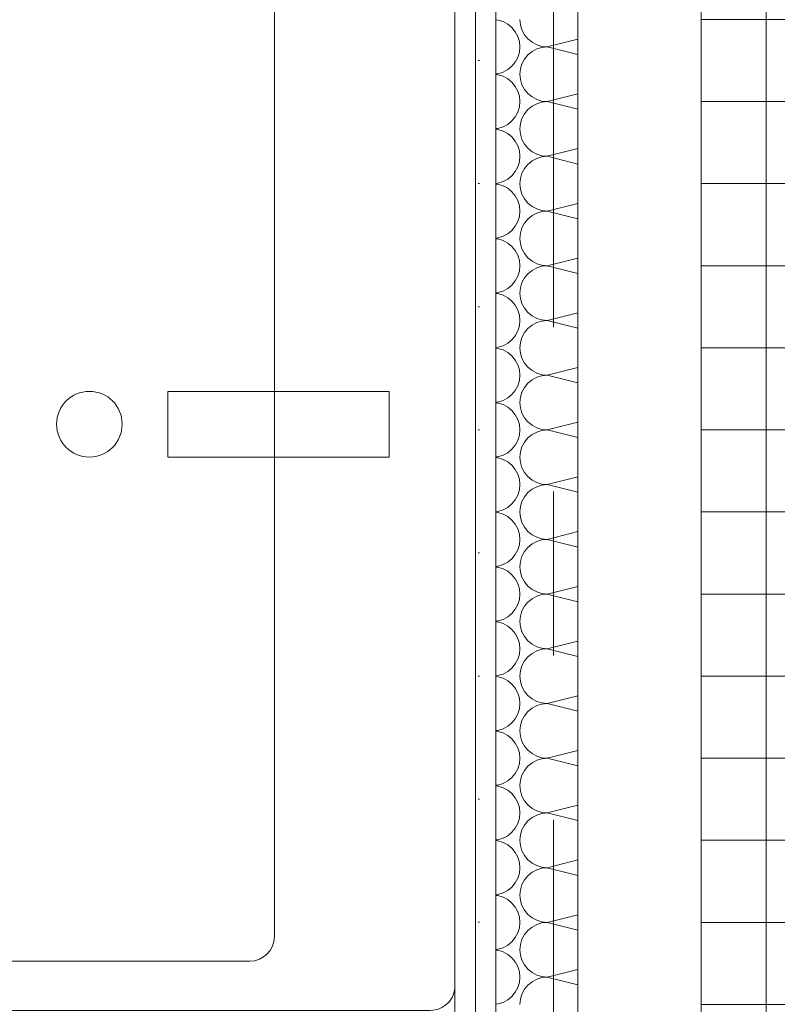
# Model space of a CAD drawing. Header units: metres. Extents: x -167 to 338, y -186 to 508.
# Tile 101 of 256: x 57.427 to 57.889, y 37.429 to 38.029. Entities that reach past the tile are written whole.
import ezdxf
from ezdxf.enums import TextEntityAlignment as Align

# ---------------------------------------------------------------- set-up
doc = ezdxf.new("R2010")
doc.units = ezdxf.units.M
doc.header["$MEASUREMENT"] = 0
doc.linetypes.add('Raster', pattern=[0.4, 0.2, -0.1, 0, -0.1])
for name, color, linetype in [('10 Vormauerung', 7, 'Continuous'), ('10 Wand außen', 7, 'Continuous'), ('20 Decke', 7, 'Continuous'), ('50 Sanitäreinrichtung', 7, 'Continuous'), ('90 Achsraster', 7, 'Continuous'), ('94 Genehmigungsplanung Bemaßung', 7, 'Continuous')]:
    doc.layers.add(name, color=color, linetype=linetype)
doc.styles.add('ERSTELLTER_STIL_1', font='arial.ttf')
doc.styles.add('ERSTELLTER_STIL_2', font='arial.ttf')
doc.dimstyles.new('ERSTELLTER_STIL__1', dxfattribs={"dimtxt": 0.25, "dimasz": 0.19, "dimexe": 0.18, "dimexo": 0.1, "dimgap": 0, "dimtad": 1, "dimtih": 1, "dimtoh": 1, "dimzin": 0, "dimdsep": 46, "dimtxsty": 'ERSTELLTER_STIL_1', "dimblk": 'ARROWHEAD_6', "dimblk1": 'ARROWHEAD_6', "dimblk2": 'ARROWHEAD_6', "dimcen": 0.09, "dimclrd": 7, "dimclre": 7, "dimclrt": 7, "dimazin": 0, "dimtfac": 1, "dimtdec": 4, "dimtmove": 0, "dimatfit": 3, "dimfxl": 1, "dimtolj": 1, "dimtzin": 0, "dimarcsym": 0})
doc.dimstyles.new('ERSTELLTER_STIL__2', dxfattribs={"dimtxt": 0.25, "dimasz": 0.19, "dimexe": 0.18, "dimexo": 0.1, "dimgap": 0, "dimtad": 1, "dimzin": 0, "dimdsep": 46, "dimtxsty": 'ERSTELLTER_STIL_1', "dimblk": 'ARROWHEAD_6', "dimblk1": 'ARROWHEAD_6', "dimblk2": 'ARROWHEAD_6', "dimcen": 0.09, "dimclrd": 7, "dimclre": 7, "dimclrt": 7, "dimazin": 0, "dimtfac": 1, "dimtdec": 4, "dimtmove": 0, "dimatfit": 3, "dimfxl": 1, "dimtolj": 1, "dimtzin": 0, "dimarcsym": 0})
pattern_1 = [(0, (27236.132094, 33357.27905), (0, 0.075), [0, -0.075])]

# ---------------------------------------------------------------- blocks, each defined once
blk = doc.blocks.new('*X128', base_point=(27236.13209, 33357.27905))
at = {"layer": '10 Vormauerung', "color": 7, "linetype": 'Continuous', "lineweight": 13}
for p, q in [((57.71868, 38.02873), (57.71749, 38.02885)), ((57.72181, 38.02778), (57.71868, 38.02873)), ((57.72469, 38.02624), (57.72181, 38.02778)), ((57.73209, 38.02905), (57.73241, 38.0258)), ((57.72721, 38.02417), (57.72469, 38.02624)), ((57.72929, 38.02164), (57.72721, 38.02417)), ((57.73083, 38.01876), (57.72929, 38.02164)), ((57.73241, 38.0258), (57.73336, 38.02267)), ((57.73336, 38.02267), (57.7349, 38.01979)), ((57.73177, 38.01563), (57.73083, 38.01876)), ((57.73209, 38.01238), (57.73177, 38.01563)), ((57.7349, 38.01979), (57.73698, 38.01726)), ((57.73698, 38.01726), (57.7395, 38.01519)), ((57.7395, 38.01519), (57.74238, 38.01365)), ((57.74876, 38.01238), (57.76749, 38.01707)), ((57.73083, 38.006), (57.73177, 38.00913)), ((57.73177, 38.00913), (57.73209, 38.01238)), ((57.7395, 38.00957), (57.73698, 38.0075)), ((57.74238, 38.01111), (57.7395, 38.00957)), ((57.74238, 38.01365), (57.74551, 38.0127)), ((57.74551, 38.01206), (57.74238, 38.01111)), ((57.74551, 38.0127), (57.74876, 38.01238)), ((57.74876, 38.01238), (57.74551, 38.01206)), ((57.74876, 38.01238), (57.76749, 38.0077)), ((57.72721, 38.0006), (57.72929, 38.00312)), ((57.72929, 38.00312), (57.73083, 38.006)), ((57.7349, 38.00498), (57.73336, 38.00209)), ((57.73698, 38.0075), (57.7349, 38.00498)), ((57.72181, 37.99698), (57.72469, 37.99852)), ((57.72469, 37.99852), (57.72721, 38.0006)), ((57.73241, 37.99897), (57.73209, 37.99572)), ((57.73336, 38.00209), (57.73241, 37.99897)), ((57.71749, 37.99592), (57.71868, 37.99604)), ((57.71868, 37.9954), (57.71749, 37.99551)), ((57.71868, 37.99604), (57.72181, 37.99698)), ((57.72181, 37.99445), (57.71868, 37.9954)), ((57.72469, 37.99291), (57.72181, 37.99445)), ((57.72721, 37.99083), (57.72469, 37.99291)), ((57.73209, 37.99572), (57.73241, 37.99246)), ((57.73241, 37.99246), (57.73336, 37.98934)), ((57.72929, 37.98831), (57.72721, 37.99083)), ((57.73083, 37.98543), (57.72929, 37.98831)), ((57.73177, 37.9823), (57.73083, 37.98543)), ((57.73336, 37.98934), (57.7349, 37.98646)), ((57.7349, 37.98646), (57.73698, 37.98393)), ((57.73209, 37.97905), (57.73177, 37.9823)), ((57.73698, 37.98393), (57.7395, 37.98186)), ((57.7395, 37.98186), (57.74238, 37.98032)), ((57.74238, 37.98032), (57.74551, 37.97937)), ((57.74551, 37.97937), (57.74876, 37.97905)), ((57.74876, 37.97905), (57.76749, 37.98373)), ((57.73083, 37.97267), (57.73177, 37.9758)), ((57.73177, 37.9758), (57.73209, 37.97905)), ((57.73698, 37.97417), (57.7349, 37.97164)), ((57.7395, 37.97624), (57.73698, 37.97417)), ((57.74238, 37.97778), (57.7395, 37.97624)), ((57.74551, 37.97873), (57.74238, 37.97778)), ((57.74876, 37.97905), (57.74551, 37.97873)), ((57.74876, 37.97905), (57.76749, 37.97437)), ((57.72469, 37.96519), (57.72721, 37.96726)), ((57.72721, 37.96726), (57.72929, 37.96979)), ((57.72929, 37.96979), (57.73083, 37.97267)), ((57.73336, 37.96876), (57.73241, 37.96563)), ((57.7349, 37.97164), (57.73336, 37.96876)), ((57.71749, 37.96259), (57.71868, 37.9627)), ((57.71868, 37.96206), (57.71749, 37.96218)), ((57.71868, 37.9627), (57.72181, 37.96365)), ((57.72181, 37.96111), (57.71868, 37.96206)), ((57.72181, 37.96365), (57.72469, 37.96519)), ((57.73241, 37.96563), (57.73209, 37.96238)), ((57.73209, 37.96238), (57.73241, 37.95913)), ((57.72469, 37.95957), (57.72181, 37.96111)), ((57.72721, 37.9575), (57.72469, 37.95957)), ((57.72929, 37.95498), (57.72721, 37.9575)), ((57.73241, 37.95913), (57.73336, 37.956)), ((57.73336, 37.956), (57.7349, 37.95312)), ((57.73083, 37.95209), (57.72929, 37.95498)), ((57.73177, 37.94897), (57.73083, 37.95209)), ((57.7349, 37.95312), (57.73698, 37.9506)), ((57.73698, 37.9506), (57.7395, 37.94852)), ((57.74876, 37.94572), (57.76749, 37.9504)), ((57.73209, 37.94572), (57.73177, 37.94897)), ((57.73177, 37.94246), (57.73209, 37.94572)), ((57.7395, 37.94852), (57.74238, 37.94698)), ((57.74238, 37.94445), (57.7395, 37.94291)), ((57.74238, 37.94698), (57.74551, 37.94604)), ((57.74551, 37.9454), (57.74238, 37.94445)), ((57.74551, 37.94604), (57.74876, 37.94572)), ((57.74876, 37.94572), (57.74551, 37.9454)), ((57.74876, 37.94572), (57.76749, 37.94103)), ((57.72929, 37.93646), (57.73083, 37.93934)), ((57.73083, 37.93934), (57.73177, 37.94246)), ((57.7349, 37.93831), (57.73336, 37.93543)), ((57.73698, 37.94083), (57.7349, 37.93831)), ((57.7395, 37.94291), (57.73698, 37.94083)), ((57.72181, 37.93032), (57.72469, 37.93186)), ((57.72469, 37.93186), (57.72721, 37.93393)), ((57.72721, 37.93393), (57.72929, 37.93646)), ((57.73241, 37.9323), (57.73209, 37.92905)), ((57.73336, 37.93543), (57.73241, 37.9323)), ((57.71749, 37.92925), (57.71868, 37.92937)), ((57.71868, 37.92873), (57.71749, 37.92885)), ((57.71868, 37.92937), (57.72181, 37.93032)), ((57.72181, 37.92778), (57.71868, 37.92873)), ((57.72469, 37.92624), (57.72181, 37.92778)), ((57.72721, 37.92417), (57.72469, 37.92624)), ((57.73209, 37.92905), (57.73241, 37.9258)), ((57.73241, 37.9258), (57.73336, 37.92267)), ((57.72929, 37.92164), (57.72721, 37.92417)), ((57.73083, 37.91876), (57.72929, 37.92164)), ((57.73336, 37.92267), (57.7349, 37.91979)), ((57.7349, 37.91979), (57.73698, 37.91726)), ((57.73177, 37.91563), (57.73083, 37.91876)), ((57.73209, 37.91238), (57.73177, 37.91563)), ((57.73698, 37.91726), (57.7395, 37.91519)), ((57.7395, 37.91519), (57.74238, 37.91365)), ((57.74238, 37.91365), (57.74551, 37.9127)), ((57.74876, 37.91238), (57.76749, 37.91707)), ((57.73083, 37.906), (57.73177, 37.90913)), ((57.73177, 37.90913), (57.73209, 37.91238)), ((57.73698, 37.9075), (57.7349, 37.90498)), ((57.7395, 37.90957), (57.73698, 37.9075)), ((57.74238, 37.91111), (57.7395, 37.90957)), ((57.74551, 37.91206), (57.74238, 37.91111)), ((57.74551, 37.9127), (57.74876, 37.91238)), ((57.74876, 37.91238), (57.74551, 37.91206)), ((57.74876, 37.91238), (57.76749, 37.9077)), ((57.72721, 37.9006), (57.72929, 37.90312)), ((57.72929, 37.90312), (57.73083, 37.906)), ((57.73336, 37.90209), (57.73241, 37.89897)), ((57.7349, 37.90498), (57.73336, 37.90209)), ((57.71749, 37.89592), (57.71868, 37.89604)), ((57.71868, 37.8954), (57.71749, 37.89551)), ((57.71868, 37.89604), (57.72181, 37.89698)), ((57.72181, 37.89445), (57.71868, 37.8954)), ((57.72181, 37.89698), (57.72469, 37.89852)), ((57.72469, 37.89852), (57.72721, 37.9006)), ((57.73241, 37.89897), (57.73209, 37.89572)), ((57.73209, 37.89572), (57.73241, 37.89246)), ((57.72469, 37.89291), (57.72181, 37.89445)), ((57.72721, 37.89083), (57.72469, 37.89291)), ((57.72929, 37.88831), (57.72721, 37.89083)), ((57.73241, 37.89246), (57.73336, 37.88934)), ((57.73336, 37.88934), (57.7349, 37.88646)), ((57.73083, 37.88543), (57.72929, 37.88831)), ((57.73177, 37.8823), (57.73083, 37.88543)), ((57.7349, 37.88646), (57.73698, 37.88393)), ((57.73698, 37.88393), (57.7395, 37.88186)), ((57.74876, 37.87905), (57.76749, 37.88373)), ((57.73209, 37.87905), (57.73177, 37.8823)), ((57.73177, 37.8758), (57.73209, 37.87905)), ((57.7395, 37.88186), (57.74238, 37.88032)), ((57.74238, 37.87778), (57.7395, 37.87624)), ((57.74238, 37.88032), (57.74551, 37.87937)), ((57.74551, 37.87873), (57.74238, 37.87778)), ((57.74551, 37.87937), (57.74876, 37.87905)), ((57.74876, 37.87905), (57.74551, 37.87873)), ((57.74876, 37.87905), (57.76749, 37.87437)), ((57.72929, 37.86979), (57.73083, 37.87267)), ((57.73083, 37.87267), (57.73177, 37.8758)), ((57.7349, 37.87164), (57.73336, 37.86876)), ((57.73698, 37.87417), (57.7349, 37.87164)), ((57.7395, 37.87624), (57.73698, 37.87417)), ((57.72181, 37.86365), (57.72469, 37.86519)), ((57.72469, 37.86519), (57.72721, 37.86726)), ((57.72721, 37.86726), (57.72929, 37.86979)), ((57.73241, 37.86563), (57.73209, 37.86238)), ((57.73336, 37.86876), (57.73241, 37.86563)), ((57.71749, 37.86259), (57.71868, 37.8627)), ((57.71868, 37.86206), (57.71749, 37.86218)), ((57.71868, 37.8627), (57.72181, 37.86365)), ((57.72181, 37.86111), (57.71868, 37.86206)), ((57.72469, 37.85957), (57.72181, 37.86111)), ((57.72721, 37.8575), (57.72469, 37.85957)), ((57.73209, 37.86238), (57.73241, 37.85913)), ((57.72929, 37.85498), (57.72721, 37.8575)), ((57.73083, 37.85209), (57.72929, 37.85498)), ((57.73241, 37.85913), (57.73336, 37.856)), ((57.73336, 37.856), (57.7349, 37.85312)), ((57.73177, 37.84897), (57.73083, 37.85209)), ((57.73209, 37.84572), (57.73177, 37.84897)), ((57.7349, 37.85312), (57.73698, 37.8506)), ((57.73698, 37.8506), (57.7395, 37.84852)), ((57.7395, 37.84852), (57.74238, 37.84698)), ((57.74876, 37.84572), (57.76749, 37.8504)), ((57.73083, 37.83934), (57.73177, 37.84246)), ((57.73177, 37.84246), (57.73209, 37.84572)), ((57.7395, 37.84291), (57.73698, 37.84083)), ((57.74238, 37.84445), (57.7395, 37.84291)), ((57.74238, 37.84698), (57.74551, 37.84604)), ((57.74551, 37.8454), (57.74238, 37.84445)), ((57.74551, 37.84604), (57.74876, 37.84572)), ((57.74876, 37.84572), (57.74551, 37.8454)), ((57.74876, 37.84572), (57.76749, 37.84103)), ((57.72721, 37.83393), (57.72929, 37.83646)), ((57.72929, 37.83646), (57.73083, 37.83934)), ((57.73336, 37.83543), (57.73241, 37.8323)), ((57.7349, 37.83831), (57.73336, 37.83543)), ((57.73698, 37.84083), (57.7349, 37.83831)), ((57.71749, 37.82925), (57.71868, 37.82937)), ((57.71868, 37.82937), (57.72181, 37.83032)), ((57.72181, 37.83032), (57.72469, 37.83186)), ((57.72469, 37.83186), (57.72721, 37.83393)), ((57.73241, 37.8323), (57.73209, 37.82905)), ((57.71868, 37.82873), (57.71749, 37.82885)), ((57.72181, 37.82778), (57.71868, 37.82873)), ((57.72469, 37.82624), (57.72181, 37.82778)), ((57.72721, 37.82417), (57.72469, 37.82624)), ((57.72929, 37.82164), (57.72721, 37.82417)), ((57.73209, 37.82905), (57.73241, 37.8258)), ((57.73241, 37.8258), (57.73336, 37.82267)), ((57.73083, 37.81876), (57.72929, 37.82164)), ((57.73177, 37.81563), (57.73083, 37.81876)), ((57.73336, 37.82267), (57.7349, 37.81979)), ((57.7349, 37.81979), (57.73698, 37.81726)), ((57.73698, 37.81726), (57.7395, 37.81519)), ((57.73209, 37.81238), (57.73177, 37.81563)), ((57.73177, 37.80913), (57.73209, 37.81238)), ((57.7395, 37.81519), (57.74238, 37.81365)), ((57.74238, 37.81365), (57.74551, 37.8127)), ((57.74551, 37.81206), (57.74238, 37.81111)), ((57.74551, 37.8127), (57.74876, 37.81238)), ((57.74876, 37.81238), (57.74551, 37.81206)), ((57.74876, 37.81238), (57.76749, 37.81707)), ((57.74876, 37.81238), (57.76749, 37.8077)), ((57.72929, 37.80312), (57.73083, 37.806)), ((57.73083, 37.806), (57.73177, 37.80913)), ((57.73698, 37.8075), (57.7349, 37.80498)), ((57.7395, 37.80957), (57.73698, 37.8075)), ((57.74238, 37.81111), (57.7395, 37.80957)), ((57.72469, 37.79852), (57.72721, 37.8006)), ((57.72721, 37.8006), (57.72929, 37.80312)), ((57.73336, 37.80209), (57.73241, 37.79897)), ((57.7349, 37.80498), (57.73336, 37.80209)), ((57.71749, 37.79592), (57.71868, 37.79604)), ((57.71868, 37.7954), (57.71749, 37.79551)), ((57.71868, 37.79604), (57.72181, 37.79698)), ((57.72181, 37.79445), (57.71868, 37.7954)), ((57.72181, 37.79698), (57.72469, 37.79852)), ((57.72469, 37.79291), (57.72181, 37.79445)), ((57.73241, 37.79897), (57.73209, 37.79572)), ((57.73209, 37.79572), (57.73241, 37.79246)), ((57.72721, 37.79083), (57.72469, 37.79291)), ((57.72929, 37.78831), (57.72721, 37.79083)), ((57.73083, 37.78543), (57.72929, 37.78831)), ((57.73241, 37.79246), (57.73336, 37.78934)), ((57.73336, 37.78934), (57.7349, 37.78646)), ((57.73177, 37.7823), (57.73083, 37.78543)), ((57.73209, 37.77905), (57.73177, 37.7823)), ((57.7349, 37.78646), (57.73698, 37.78393)), ((57.73698, 37.78393), (57.7395, 37.78186)), ((57.7395, 37.78186), (57.74238, 37.78032)), ((57.74876, 37.77905), (57.76749, 37.78373)), ((57.73083, 37.77267), (57.73177, 37.7758)), ((57.73177, 37.7758), (57.73209, 37.77905)), ((57.7395, 37.77624), (57.73698, 37.77417)), ((57.74238, 37.77778), (57.7395, 37.77624)), ((57.74238, 37.78032), (57.74551, 37.77937)), ((57.74551, 37.77873), (57.74238, 37.77778)), ((57.74551, 37.77937), (57.74876, 37.77905)), ((57.74876, 37.77905), (57.74551, 37.77873)), ((57.74876, 37.77905), (57.76749, 37.77437)), ((57.72721, 37.76726), (57.72929, 37.76979)), ((57.72929, 37.76979), (57.73083, 37.77267)), ((57.7349, 37.77164), (57.73336, 37.76876)), ((57.73698, 37.77417), (57.7349, 37.77164)), ((57.71868, 37.7627), (57.72181, 37.76365)), ((57.72181, 37.76365), (57.72469, 37.76519)), ((57.72469, 37.76519), (57.72721, 37.76726)), ((57.73241, 37.76563), (57.73209, 37.76238)), ((57.73336, 37.76876), (57.73241, 37.76563)), ((57.71749, 37.76259), (57.71868, 37.7627)), ((57.71868, 37.76206), (57.71749, 37.76218)), ((57.72181, 37.76111), (57.71868, 37.76206)), ((57.72469, 37.75957), (57.72181, 37.76111)), ((57.72721, 37.7575), (57.72469, 37.75957)), ((57.72929, 37.75498), (57.72721, 37.7575)), ((57.73209, 37.76238), (57.73241, 37.75913)), ((57.73241, 37.75913), (57.73336, 37.756)), ((57.73083, 37.75209), (57.72929, 37.75498)), ((57.73177, 37.74897), (57.73083, 37.75209)), ((57.73336, 37.756), (57.7349, 37.75312)), ((57.7349, 37.75312), (57.73698, 37.7506)), ((57.73209, 37.74572), (57.73177, 37.74897)), ((57.73177, 37.74246), (57.73209, 37.74572)), ((57.73698, 37.7506), (57.7395, 37.74852)), ((57.7395, 37.74852), (57.74238, 37.74698)), ((57.74238, 37.74698), (57.74551, 37.74604)), ((57.74551, 37.7454), (57.74238, 37.74445)), ((57.74551, 37.74604), (57.74876, 37.74572)), ((57.74876, 37.74572), (57.74551, 37.7454)), ((57.74876, 37.74572), (57.76749, 37.7504)), ((57.74876, 37.74572), (57.76749, 37.74103)), ((57.72929, 37.73646), (57.73083, 37.73934)), ((57.73083, 37.73934), (57.73177, 37.74246)), ((57.73698, 37.74083), (57.7349, 37.73831)), ((57.7395, 37.74291), (57.73698, 37.74083)), ((57.74238, 37.74445), (57.7395, 37.74291)), ((57.72469, 37.73186), (57.72721, 37.73393)), ((57.72721, 37.73393), (57.72929, 37.73646)), ((57.73336, 37.73543), (57.73241, 37.7323)), ((57.7349, 37.73831), (57.73336, 37.73543)), ((57.71749, 37.72925), (57.71868, 37.72937)), ((57.71868, 37.72873), (57.71749, 37.72885)), ((57.71868, 37.72937), (57.72181, 37.73032)), ((57.72181, 37.72778), (57.71868, 37.72873)), ((57.72181, 37.73032), (57.72469, 37.73186)), ((57.72469, 37.72624), (57.72181, 37.72778)), ((57.73241, 37.7323), (57.73209, 37.72905)), ((57.73209, 37.72905), (57.73241, 37.7258)), ((57.72721, 37.72417), (57.72469, 37.72624)), ((57.72929, 37.72164), (57.72721, 37.72417)), ((57.73083, 37.71876), (57.72929, 37.72164)), ((57.73241, 37.7258), (57.73336, 37.72267)), ((57.73336, 37.72267), (57.7349, 37.71979)), ((57.73177, 37.71563), (57.73083, 37.71876)), ((57.73209, 37.71238), (57.73177, 37.71563)), ((57.7349, 37.71979), (57.73698, 37.71726)), ((57.73698, 37.71726), (57.7395, 37.71519)), ((57.74876, 37.71238), (57.76749, 37.71707)), ((57.73177, 37.70913), (57.73209, 37.71238)), ((57.7395, 37.70957), (57.73698, 37.7075)), ((57.7395, 37.71519), (57.74238, 37.71365)), ((57.74238, 37.71111), (57.7395, 37.70957)), ((57.74238, 37.71365), (57.74551, 37.7127)), ((57.74551, 37.71206), (57.74238, 37.71111)), ((57.74551, 37.7127), (57.74876, 37.71238)), ((57.74876, 37.71238), (57.74551, 37.71206)), ((57.74876, 37.71238), (57.76749, 37.7077)), ((57.72929, 37.70312), (57.73083, 37.706)), ((57.73083, 37.706), (57.73177, 37.70913)), ((57.7349, 37.70498), (57.73336, 37.70209)), ((57.73698, 37.7075), (57.7349, 37.70498)), ((57.72181, 37.69698), (57.72469, 37.69852)), ((57.72469, 37.69852), (57.72721, 37.7006)), ((57.72721, 37.7006), (57.72929, 37.70312)), ((57.73241, 37.69897), (57.73209, 37.69572)), ((57.73336, 37.70209), (57.73241, 37.69897)), ((57.71749, 37.69592), (57.71868, 37.69604)), ((57.71868, 37.6954), (57.71749, 37.69551)), ((57.71868, 37.69604), (57.72181, 37.69698)), ((57.72181, 37.69445), (57.71868, 37.6954)), ((57.72469, 37.69291), (57.72181, 37.69445)), ((57.72721, 37.69083), (57.72469, 37.69291)), ((57.73209, 37.69572), (57.73241, 37.69246)), ((57.73241, 37.69246), (57.73336, 37.68934)), ((57.72929, 37.68831), (57.72721, 37.69083)), ((57.73083, 37.68543), (57.72929, 37.68831)), ((57.73177, 37.6823), (57.73083, 37.68543)), ((57.73336, 37.68934), (57.7349, 37.68646)), ((57.7349, 37.68646), (57.73698, 37.68393)), ((57.73209, 37.67905), (57.73177, 37.6823)), ((57.73698, 37.68393), (57.7395, 37.68186)), ((57.7395, 37.68186), (57.74238, 37.68032)), ((57.74238, 37.68032), (57.74551, 37.67937)), ((57.74551, 37.67937), (57.74876, 37.67905)), ((57.74876, 37.67905), (57.76749, 37.68373)), ((57.73083, 37.67267), (57.73177, 37.6758)), ((57.73177, 37.6758), (57.73209, 37.67905)), ((57.73698, 37.67417), (57.7349, 37.67164)), ((57.7395, 37.67624), (57.73698, 37.67417)), ((57.74238, 37.67778), (57.7395, 37.67624)), ((57.74551, 37.67873), (57.74238, 37.67778)), ((57.74876, 37.67905), (57.74551, 37.67873)), ((57.74876, 37.67905), (57.76749, 37.67437)), ((57.72469, 37.66519), (57.72721, 37.66726)), ((57.72721, 37.66726), (57.72929, 37.66979)), ((57.72929, 37.66979), (57.73083, 37.67267)), ((57.73336, 37.66876), (57.73241, 37.66563)), ((57.7349, 37.67164), (57.73336, 37.66876)), ((57.71749, 37.66259), (57.71868, 37.6627)), ((57.71868, 37.66206), (57.71749, 37.66218)), ((57.71868, 37.6627), (57.72181, 37.66365)), ((57.72181, 37.66111), (57.71868, 37.66206)), ((57.72181, 37.66365), (57.72469, 37.66519)), ((57.73241, 37.66563), (57.73209, 37.66238)), ((57.73209, 37.66238), (57.73241, 37.65913)), ((57.72469, 37.65957), (57.72181, 37.66111)), ((57.72721, 37.6575), (57.72469, 37.65957)), ((57.72929, 37.65498), (57.72721, 37.6575)), ((57.73241, 37.65913), (57.73336, 37.656)), ((57.73336, 37.656), (57.7349, 37.65312)), ((57.73083, 37.65209), (57.72929, 37.65498)), ((57.73177, 37.64897), (57.73083, 37.65209)), ((57.7349, 37.65312), (57.73698, 37.6506)), ((57.73698, 37.6506), (57.7395, 37.64852)), ((57.74876, 37.64572), (57.76749, 37.6504)), ((57.73209, 37.64572), (57.73177, 37.64897)), ((57.73177, 37.64246), (57.73209, 37.64572)), ((57.7395, 37.64852), (57.74238, 37.64698)), ((57.74238, 37.64445), (57.7395, 37.64291)), ((57.74238, 37.64698), (57.74551, 37.64604)), ((57.74551, 37.6454), (57.74238, 37.64445)), ((57.74551, 37.64604), (57.74876, 37.64572)), ((57.74876, 37.64572), (57.74551, 37.6454)), ((57.74876, 37.64572), (57.76749, 37.64103)), ((57.72929, 37.63646), (57.73083, 37.63934)), ((57.73083, 37.63934), (57.73177, 37.64246)), ((57.7349, 37.63831), (57.73336, 37.63543)), ((57.73698, 37.64083), (57.7349, 37.63831)), ((57.7395, 37.64291), (57.73698, 37.64083)), ((57.72181, 37.63032), (57.72469, 37.63186)), ((57.72469, 37.63186), (57.72721, 37.63393)), ((57.72721, 37.63393), (57.72929, 37.63646)), ((57.73241, 37.6323), (57.73209, 37.62905)), ((57.73336, 37.63543), (57.73241, 37.6323)), ((57.71749, 37.62925), (57.71868, 37.62937)), ((57.71868, 37.62873), (57.71749, 37.62885)), ((57.71868, 37.62937), (57.72181, 37.63032)), ((57.72181, 37.62778), (57.71868, 37.62873)), ((57.72469, 37.62624), (57.72181, 37.62778)), ((57.72721, 37.62417), (57.72469, 37.62624)), ((57.73209, 37.62905), (57.73241, 37.6258)), ((57.73241, 37.6258), (57.73336, 37.62267)), ((57.72929, 37.62164), (57.72721, 37.62417)), ((57.73083, 37.61876), (57.72929, 37.62164)), ((57.73336, 37.62267), (57.7349, 37.61979)), ((57.7349, 37.61979), (57.73698, 37.61726)), ((57.73177, 37.61563), (57.73083, 37.61876)), ((57.73209, 37.61238), (57.73177, 37.61563)), ((57.73698, 37.61726), (57.7395, 37.61519)), ((57.7395, 37.61519), (57.74238, 37.61365)), ((57.74238, 37.61365), (57.74551, 37.6127)), ((57.74876, 37.61238), (57.76749, 37.61707)), ((57.73083, 37.606), (57.73177, 37.60913)), ((57.73177, 37.60913), (57.73209, 37.61238)), ((57.73698, 37.6075), (57.7349, 37.60498)), ((57.7395, 37.60957), (57.73698, 37.6075)), ((57.74238, 37.61111), (57.7395, 37.60957)), ((57.74551, 37.61206), (57.74238, 37.61111)), ((57.74551, 37.6127), (57.74876, 37.61238)), ((57.74876, 37.61238), (57.74551, 37.61206)), ((57.74876, 37.61238), (57.76749, 37.6077)), ((57.72721, 37.6006), (57.72929, 37.60312)), ((57.72929, 37.60312), (57.73083, 37.606)), ((57.73336, 37.60209), (57.73241, 37.59897)), ((57.7349, 37.60498), (57.73336, 37.60209)), ((57.71749, 37.59592), (57.71868, 37.59604)), ((57.71868, 37.5954), (57.71749, 37.59551)), ((57.71868, 37.59604), (57.72181, 37.59698)), ((57.72181, 37.59445), (57.71868, 37.5954)), ((57.72181, 37.59698), (57.72469, 37.59852)), ((57.72469, 37.59852), (57.72721, 37.6006)), ((57.73241, 37.59897), (57.73209, 37.59572)), ((57.73209, 37.59572), (57.73241, 37.59246)), ((57.72469, 37.59291), (57.72181, 37.59445)), ((57.72721, 37.59083), (57.72469, 37.59291)), ((57.72929, 37.58831), (57.72721, 37.59083)), ((57.73241, 37.59246), (57.73336, 37.58934)), ((57.73336, 37.58934), (57.7349, 37.58646)), ((57.73083, 37.58543), (57.72929, 37.58831)), ((57.73177, 37.5823), (57.73083, 37.58543)), ((57.7349, 37.58646), (57.73698, 37.58393)), ((57.73698, 37.58393), (57.7395, 37.58186)), ((57.74876, 37.57905), (57.76749, 37.58373)), ((57.73209, 37.57905), (57.73177, 37.5823)), ((57.73177, 37.5758), (57.73209, 37.57905)), ((57.7395, 37.58186), (57.74238, 37.58032)), ((57.74238, 37.57778), (57.7395, 37.57624)), ((57.74238, 37.58032), (57.74551, 37.57937)), ((57.74551, 37.57873), (57.74238, 37.57778)), ((57.74551, 37.57937), (57.74876, 37.57905)), ((57.74876, 37.57905), (57.74551, 37.57873)), ((57.74876, 37.57905), (57.76749, 37.57437)), ((57.72929, 37.56979), (57.73083, 37.57267)), ((57.73083, 37.57267), (57.73177, 37.5758)), ((57.7349, 37.57164), (57.73336, 37.56876)), ((57.73698, 37.57417), (57.7349, 37.57164)), ((57.7395, 37.57624), (57.73698, 37.57417)), ((57.72469, 37.56519), (57.72721, 37.56726)), ((57.72721, 37.56726), (57.72929, 37.56979)), ((57.73241, 37.56563), (57.73209, 37.56238)), ((57.73336, 37.56876), (57.73241, 37.56563)), ((57.71749, 37.56259), (57.71868, 37.5627)), ((57.71868, 37.56206), (57.71749, 37.56218)), ((57.71868, 37.5627), (57.72181, 37.56365)), ((57.72181, 37.56111), (57.71868, 37.56206)), ((57.72181, 37.56365), (57.72469, 37.56519)), ((57.72469, 37.55957), (57.72181, 37.56111)), ((57.72721, 37.5575), (57.72469, 37.55957)), ((57.73209, 37.56238), (57.73241, 37.55913)), ((57.72929, 37.55498), (57.72721, 37.5575)), ((57.73083, 37.55209), (57.72929, 37.55498)), ((57.73241, 37.55913), (57.73336, 37.556)), ((57.73336, 37.556), (57.7349, 37.55312)), ((57.73177, 37.54897), (57.73083, 37.55209)), ((57.73209, 37.54572), (57.73177, 37.54897)), ((57.7349, 37.55312), (57.73698, 37.5506)), ((57.73698, 37.5506), (57.7395, 37.54852)), ((57.7395, 37.54852), (57.74238, 37.54698)), ((57.74876, 37.54572), (57.76749, 37.5504)), ((57.73083, 37.53934), (57.73177, 37.54246)), ((57.73177, 37.54246), (57.73209, 37.54572)), ((57.7395, 37.54291), (57.73698, 37.54083)), ((57.74238, 37.54445), (57.7395, 37.54291)), ((57.74238, 37.54698), (57.74551, 37.54604)), ((57.74551, 37.5454), (57.74238, 37.54445)), ((57.74551, 37.54604), (57.74876, 37.54572)), ((57.74876, 37.54572), (57.74551, 37.5454)), ((57.74876, 37.54572), (57.76749, 37.54103)), ((57.72721, 37.53393), (57.72929, 37.53646)), ((57.72929, 37.53646), (57.73083, 37.53934)), ((57.73336, 37.53543), (57.73241, 37.5323)), ((57.7349, 37.53831), (57.73336, 37.53543)), ((57.73698, 37.54083), (57.7349, 37.53831)), ((57.71749, 37.52925), (57.71868, 37.52937)), ((57.71868, 37.52937), (57.72181, 37.53032)), ((57.72181, 37.53032), (57.72469, 37.53186)), ((57.72469, 37.53186), (57.72721, 37.53393)), ((57.73241, 37.5323), (57.73209, 37.52905)), ((57.71868, 37.52873), (57.71749, 37.52885)), ((57.72181, 37.52778), (57.71868, 37.52873)), ((57.72469, 37.52624), (57.72181, 37.52778)), ((57.72721, 37.52417), (57.72469, 37.52624)), ((57.72929, 37.52164), (57.72721, 37.52417)), ((57.73209, 37.52905), (57.73241, 37.5258)), ((57.73241, 37.5258), (57.73336, 37.52267)), ((57.73083, 37.51876), (57.72929, 37.52164)), ((57.73177, 37.51563), (57.73083, 37.51876)), ((57.73336, 37.52267), (57.7349, 37.51979)), ((57.7349, 37.51979), (57.73698, 37.51726)), ((57.73209, 37.51238), (57.73177, 37.51563)), ((57.73177, 37.50913), (57.73209, 37.51238)), ((57.73698, 37.51726), (57.7395, 37.51519)), ((57.7395, 37.51519), (57.74238, 37.51365)), ((57.74238, 37.51365), (57.74551, 37.5127)), ((57.74551, 37.51206), (57.74238, 37.51111)), ((57.74551, 37.5127), (57.74876, 37.51238)), ((57.74876, 37.51238), (57.74551, 37.51206)), ((57.74876, 37.51238), (57.76749, 37.51707)), ((57.74876, 37.51238), (57.76749, 37.5077)), ((57.72929, 37.50312), (57.73083, 37.506)), ((57.73083, 37.506), (57.73177, 37.50913)), ((57.73698, 37.5075), (57.7349, 37.50498)), ((57.7395, 37.50957), (57.73698, 37.5075)), ((57.74238, 37.51111), (57.7395, 37.50957)), ((57.72469, 37.49852), (57.72721, 37.5006)), ((57.72721, 37.5006), (57.72929, 37.50312)), ((57.73336, 37.50209), (57.73241, 37.49897)), ((57.7349, 37.50498), (57.73336, 37.50209)), ((57.71749, 37.49592), (57.71868, 37.49604)), ((57.71868, 37.4954), (57.71749, 37.49551)), ((57.71868, 37.49604), (57.72181, 37.49698)), ((57.72181, 37.49445), (57.71868, 37.4954)), ((57.72181, 37.49698), (57.72469, 37.49852)), ((57.72469, 37.49291), (57.72181, 37.49445)), ((57.73241, 37.49897), (57.73209, 37.49572)), ((57.73209, 37.49572), (57.73241, 37.49246)), ((57.72721, 37.49083), (57.72469, 37.49291)), ((57.72929, 37.48831), (57.72721, 37.49083)), ((57.73083, 37.48543), (57.72929, 37.48831)), ((57.73241, 37.49246), (57.73336, 37.48934)), ((57.73336, 37.48934), (57.7349, 37.48646)), ((57.73177, 37.4823), (57.73083, 37.48543)), ((57.73209, 37.47905), (57.73177, 37.4823)), ((57.7349, 37.48646), (57.73698, 37.48393)), ((57.73698, 37.48393), (57.7395, 37.48186)), ((57.7395, 37.48186), (57.74238, 37.48032)), ((57.74876, 37.47905), (57.76749, 37.48373)), ((57.73083, 37.47267), (57.73177, 37.4758)), ((57.73177, 37.4758), (57.73209, 37.47905)), ((57.7395, 37.47624), (57.73698, 37.47417)), ((57.74238, 37.47778), (57.7395, 37.47624)), ((57.74238, 37.48032), (57.74551, 37.47937)), ((57.74551, 37.47873), (57.74238, 37.47778)), ((57.74551, 37.47937), (57.74876, 37.47905)), ((57.74876, 37.47905), (57.74551, 37.47873)), ((57.74876, 37.47905), (57.76749, 37.47437)), ((57.72721, 37.46726), (57.72929, 37.46979)), ((57.72929, 37.46979), (57.73083, 37.47267)), ((57.7349, 37.47164), (57.73336, 37.46876)), ((57.73698, 37.47417), (57.7349, 37.47164)), ((57.71868, 37.4627), (57.72181, 37.46365)), ((57.72181, 37.46365), (57.72469, 37.46519)), ((57.72469, 37.46519), (57.72721, 37.46726)), ((57.73241, 37.46563), (57.73209, 37.46238)), ((57.73336, 37.46876), (57.73241, 37.46563)), ((57.71749, 37.46259), (57.71868, 37.4627)), ((57.71868, 37.46206), (57.71749, 37.46218)), ((57.72181, 37.46111), (57.71868, 37.46206)), ((57.72469, 37.45957), (57.72181, 37.46111)), ((57.72721, 37.4575), (57.72469, 37.45957)), ((57.72929, 37.45498), (57.72721, 37.4575)), ((57.73209, 37.46238), (57.73241, 37.45913)), ((57.73241, 37.45913), (57.73336, 37.456)), ((57.73083, 37.45209), (57.72929, 37.45498)), ((57.73177, 37.44897), (57.73083, 37.45209)), ((57.73336, 37.456), (57.7349, 37.45312)), ((57.7349, 37.45312), (57.73698, 37.4506)), ((57.73209, 37.44572), (57.73177, 37.44897)), ((57.73177, 37.44246), (57.73209, 37.44572)), ((57.73698, 37.4506), (57.7395, 37.44852)), ((57.7395, 37.44852), (57.74238, 37.44698)), ((57.74238, 37.44698), (57.74551, 37.44604)), ((57.74551, 37.4454), (57.74238, 37.44445)), ((57.74551, 37.44604), (57.74876, 37.44572)), ((57.74876, 37.44572), (57.74551, 37.4454)), ((57.74876, 37.44572), (57.76749, 37.4504)), ((57.74876, 37.44572), (57.76749, 37.44103)), ((57.72929, 37.43646), (57.73083, 37.43934)), ((57.73083, 37.43934), (57.73177, 37.44246)), ((57.73698, 37.44083), (57.7349, 37.43831)), ((57.7395, 37.44291), (57.73698, 37.44083)), ((57.74238, 37.44445), (57.7395, 37.44291)), ((57.72469, 37.43186), (57.72721, 37.43393)), ((57.72721, 37.43393), (57.72929, 37.43646)), ((57.73336, 37.43543), (57.73241, 37.4323)), ((57.7349, 37.43831), (57.73336, 37.43543)), ((57.71749, 37.42925), (57.71868, 37.42937)), ((57.71868, 37.42937), (57.72181, 37.43032)), ((57.72181, 37.43032), (57.72469, 37.43186)), ((57.73241, 37.4323), (57.73209, 37.42905))]:
    blk.add_line(p, q, dxfattribs=at)
blk = doc.blocks.new('Standard-Rastermarker_138')
at = {"layer": '90 Achsraster', "color": 14, "linetype": 'Raster', "lineweight": 18, "true_color": 0xa80000}
blk.add_line((1, 0), (24.68085, 0), dxfattribs=at)
at = {"layer": '90 Achsraster', "color": 14, "lineweight": 18, "true_color": 0xa80000, "style": 'ERSTELLTER_STIL_2'}
for tag, p in [('AC_MarkerText_1_0', (-0.56857, -0.06857)), ('AC_MarkerText_1_1', (25.81228, -0.06857))]:
    blk.add_attdef(tag, text='', height=0.3, rotation=90, dxfattribs=at).set_placement(p, align=Align.TOP_CENTER)
blk = doc.blocks.new('Waschbecken 01 27_2')
at = {"layer": '50 Sanitäreinrichtung', "color": 7, "linetype": 'Continuous', "lineweight": 13}
for p, q in [((-0.31213, -0.11), (0.31213, -0.11)), ((0.32713, -0.125), (0.32713, -0.4788))]:
    blk.add_line(p, q, dxfattribs=at)
at = {"layer": '50 Sanitäreinrichtung', "color": 7, "linetype": 'Continuous', "lineweight": 13, "flags": 128}
blk.add_lwpolyline([(-0.34213, 0), (0.34213, 0, -0.414214), (0.35713, -0.015), (0.35713, -0.5088, -0.414214), (0.34213, -0.5238), (-0.34213, -0.5238, -0.414214), (-0.35713, -0.5088), (-0.35713, -0.015, -0.414214)], format="xyb", close=True, dxfattribs=at)
blk.add_lwpolyline([(-0.02, -0.175), (0.02, -0.175), (0.02, -0.04), (-0.02, -0.04)], close=True, dxfattribs=at)
at = {"layer": '50 Sanitäreinrichtung', "color": 7, "linetype": 'Continuous', "lineweight": 13}
blk.add_circle((0, -0.22284), 0.02, dxfattribs=at)
blk.add_arc((0.31213, -0.125), 0.015, 0, 90, dxfattribs=at)
blk = doc.blocks.new('*D472', base_point=(27236.13209, 33357.27905))
at = {"layer": '94 Genehmigungsplanung Bemaßung', "color": 7, "linetype": 'Continuous', "lineweight": 13}
for p, q in [((38.24109, 45.74565), (38.24109, 46.12065)), ((57.84249, 45.74565), (57.84249, 46.12065)), ((38.34109, 46.03315), (38.14109, 45.83315)), ((57.94249, 46.03315), (57.74249, 45.83315)), ((38.24109, 45.93315), (57.84249, 45.93315))]:
    blk.add_line(p, q, dxfattribs=at)
at = {"layer": '94 Genehmigungsplanung Bemaßung', "color": 7, "lineweight": 13, "char_height": 0.25, "attachment_point": 7, "style": 'ERSTELLTER_STIL_1'}
for s, insert in [('\\A1;{\\pql;\\fArial|b0|i0|c0|p0;\\W1.000000;19,60}', (47.42212, 45.98315)), ('\\A1;{\\pql;\\fArial|b0|i0|c0|p0;\\W1.000000;32}', (57.36113, 45.98315))]:
    blk.add_mtext(s, dxfattribs=dict(at, insert=insert))
blk = doc.blocks.new('ARROWHEAD_6')
at = {"color": 0, "linetype": 'Continuous', "lineweight": 0}
for p, q in [((-0.5, -0.5), (0.5, 0.5)), ((0, 0), (-1, 0))]:
    blk.add_line(p, q, dxfattribs=at)
blk = doc.blocks.new('*D483', base_point=(27236.13209, 33357.27905))
at = {"layer": '94 Genehmigungsplanung Bemaßung', "color": 7, "linetype": 'Continuous', "lineweight": 13}
for p, q in [((60.86593, 43.77968), (61.06593, 43.57968)), ((61.15343, 43.67968), (60.77843, 43.67968)), ((60.96593, 37.13518), (60.96593, 43.67968)), ((60.86593, 37.23518), (61.06593, 37.03518)), ((61.15343, 37.13518), (60.77843, 37.13518))]:
    blk.add_line(p, q, dxfattribs=at)
at = {"layer": '94 Genehmigungsplanung Bemaßung', "color": 7, "lineweight": 13, "char_height": 0.25, "attachment_point": 7, "rotation": 90, "style": 'ERSTELLTER_STIL_1'}
for s, insert in [('\\A1;{\\pql;\\fArial|b0|i0|c0|p0;\\W1.000000;32}', (60.91593, 43.19831)), ('\\A1;{\\pql;\\fArial|b0|i0|c0|p0;\\W1.000000;6,54\\fArial|b0|i0|c0|p0;\\W1.000000;\\A1{\\H.66x;\\S5^  ;}}', (60.97586, 39.82017))]:
    blk.add_mtext(s, dxfattribs=dict(at, insert=insert))
blk = doc.blocks.new('*D486', base_point=(27236.13209, 33357.27905))
at = {"layer": '94 Genehmigungsplanung Bemaßung', "color": 7, "linetype": 'Continuous', "lineweight": 13}
for p, q in [((62.35249, 43.99968), (62.35249, 44.14968)), ((62.45249, 43.89968), (62.25249, 44.09968)), ((62.53999, 43.99968), (62.16499, 43.99968)), ((62.35249, 28.17968), (62.35249, 43.99968)), ((62.25249, 28.27968), (62.45249, 28.07968)), ((62.53999, 28.17968), (62.16499, 28.17968))]:
    blk.add_line(p, q, dxfattribs=at)
at = {"layer": '94 Genehmigungsplanung Bemaßung', "color": 7, "lineweight": 13, "insert": (62.30249, 35.66069), "char_height": 0.25, "attachment_point": 7, "rotation": 90, "style": 'ERSTELLTER_STIL_1'}
blk.add_mtext('\\A1;{\\pql;\\fArial|b0|i0|c0|p0;\\W1.000000;15,82}', dxfattribs=at)

msp = doc.modelspace()

# ---------------------------------------------------------------- hatches: boundary and pattern name
at = {"layer": '10 Vormauerung', "linetype": 'Continuous', "lineweight": 0, "true_color": 0x000000}
h = msp.add_hatch(dxfattribs=at)
h.set_pattern_fill('Gipskarton_0001', color=18, style=0, pattern_type=2)
h.set_pattern_definition(pattern_1)
h.paths.add_polyline_path([(57.69249, 38.33968), (57.69249, 37.13518), (57.70499, 37.13518), (57.70499, 38.33968)])
h = msp.add_hatch(dxfattribs=at)
h.set_pattern_fill('Gipskarton_0001', color=18, style=0, pattern_type=2)
h.set_pattern_definition(pattern_1)
h.paths.add_polyline_path([(57.70499, 38.33968), (57.70499, 37.13518), (57.71749, 37.13518), (57.71749, 38.33968)])
at = {"layer": '10 Wand außen', "linetype": 'Continuous', "lineweight": 18}
h = msp.add_hatch(dxfattribs=at)
h.set_pattern_fill('Beton__Fertigteil_Träger_1D', color=8, style=0, pattern_type=2)
h.set_pattern_definition([(0, (27236.132094, 33357.27905), (0, 0.05), []), (90, (27236.132094, 33357.27905), (-0.05, 0), [])])
h.paths.add_polyline_path([(57.84249, 38.33968), (57.84249, 36.89518), (58.00249, 36.89518), (58.00249, 38.33968)])

# ---------------------------------------------------------------- linework, layer by layer
at = {"layer": '10 Vormauerung', "color": 7, "linetype": 'Continuous', "lineweight": 13}
for p, q in [((57.70499, 38.33968), (57.70499, 37.13518)), ((57.71749, 38.33968), (57.71749, 37.13518))]:
    msp.add_line(p, q, dxfattribs=at)
at = {"layer": '10 Vormauerung', "color": 7, "linetype": 'Continuous', "lineweight": 13, "flags": 128}
for points in [[(57.69249, 38.33968), (57.69249, 37.13518)], [(57.76749, 37.13518), (57.76749, 38.33968)]]:
    msp.add_lwpolyline(points, dxfattribs=at)
at = {"layer": '10 Wand außen', "color": 7, "linetype": 'Continuous', "lineweight": 13, "flags": 128}
msp.add_lwpolyline([(57.84249, 38.33968), (57.84249, 36.89518)], dxfattribs=at)
at = {"layer": '20 Decke', "color": 7, "linetype": 'Continuous', "lineweight": 13, "flags": 128}
msp.add_lwpolyline([(57.84249, 33.83968), (57.84249, 38.33968), (57.50249, 38.33968), (57.50249, 38.83968), (57.84249, 38.83968), (57.84249, 43.33968), (57.50249, 43.33968), (57.50249, 43.67968), (53.00249, 43.67968), (53.00249, 43.33968), (52.50249, 43.33968), (52.50249, 43.67968), (48.00109, 43.67968), (48.00109, 43.33968), (47.50109, 43.33968), (47.50109, 43.67968), (43.00109, 43.67968), (43.00109, 43.33968), (42.50109, 43.33968), (42.50109, 43.67968), (38.00109, 43.67968), (38.00109, 43.33968), (38.00109, 28.83968)], dxfattribs=at)
msp.add_lwpolyline([(57.84249, 33.83968), (57.84249, 38.33968), (57.50249, 38.33968), (57.50249, 38.83968), (57.84249, 38.83968), (57.84249, 43.33968), (57.50249, 43.33968), (57.50249, 43.67968), (53.00249, 43.67968), (53.00249, 43.33968), (52.50249, 43.33968), (52.50249, 43.67968), (48.00109, 43.67968), (48.00109, 43.33968), (47.50109, 43.33968), (47.50109, 43.67968), (43.00109, 43.67968), (43.00109, 43.33968), (42.50109, 43.33968), (42.50109, 43.67968), (38.00109, 43.67968), (38.00109, 43.33968), (38.00109, 28.83968)], dxfattribs=at)

# ---------------------------------------------------------------- block references
at = {"layer": '10 Vormauerung', "color": 7, "lineweight": 35}
msp.add_blockref('*X128', (27236.13209, 33357.27905), dxfattribs=at)
at = {"layer": '50 Sanitäreinrichtung', "color": 7, "linetype": 'Continuous', "lineweight": 18, "rotation": 270}
msp.add_blockref('Waschbecken 01 27_2', (57.69249, 37.78254), dxfattribs=at)
at = {"layer": '90 Achsraster', "color": 7, "linetype": 'Continuous', "lineweight": 18, "rotation": 270}
msp.add_blockref('Standard-Rastermarker_138', (57.75249, 47.54161), dxfattribs=at)

# ---------------------------------------------------------------- dimensions: what is measured, and where the dimension line sits
at = {"layer": '94 Genehmigungsplanung Bemaßung', "color": 7, "linetype": 'Continuous', "lineweight": 13}
dim = msp.add_linear_dim(base=(57.84249, 45.93315), p1=(38.24109, 36.08968), p2=(57.84249, 43.65968), dimstyle='ERSTELLTER_STIL__1', dxfattribs=at)
dim.commit()
dim.dimension.update_dxf_attribs({"geometry": '*D472', "text_midpoint": (47.84089, 46.10815), "dimtype": 160})
for base, p1, p2, picture, middle in [((62.35249, 43.99968), (58.16249, 28.17968), (47.95464, 43.99968), '*D486', (62.17749, 36.07946)), ((60.96593, 43.67968), (48.03679, 37.13518), (57.5039, 43.67968), '*D483', (60.79093, 40.48039))]:
    dim = msp.add_linear_dim(base=base, p1=p1, p2=p2, angle=90, dimstyle='ERSTELLTER_STIL__2', dxfattribs=at)
    dim.commit()
    dim.dimension.update_dxf_attribs({"geometry": picture, "text_midpoint": middle, "dimtype": 160, "text_rotation": 90})

doc.saveas('drawing.dxf')
